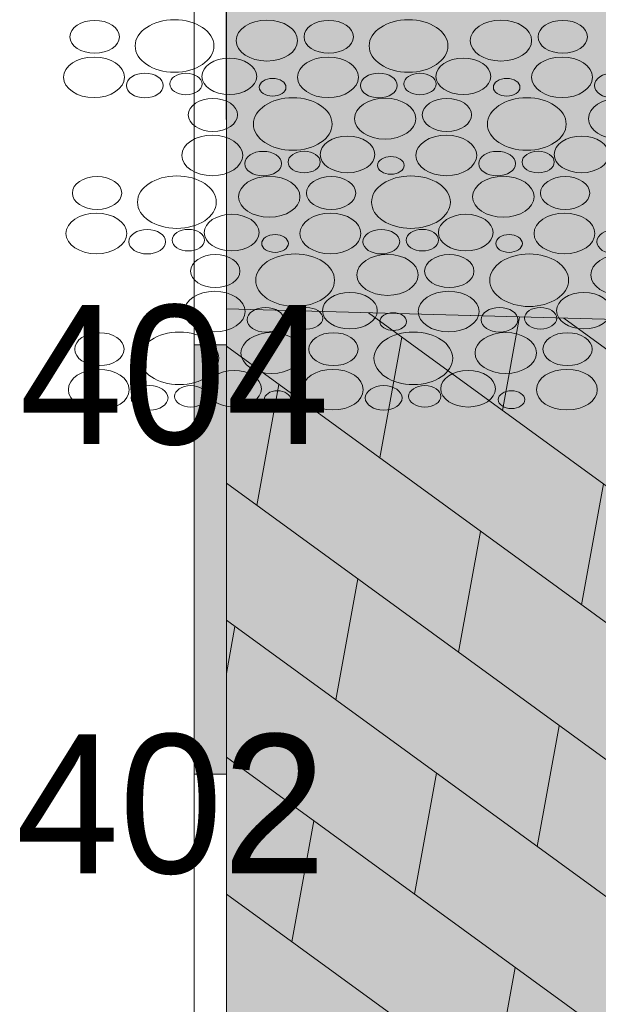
# Model space of a CAD drawing. Header units: millimetres. Extents: x -50987266 to 2610517, y -212233 to 51153522.
# Tile 66 of 174: x 897308 to 900007, y -113151 to -108559. Entities that reach past the tile are written whole.
import ezdxf

# ---------------------------------------------------------------- set-up
doc = ezdxf.new("R2010")
doc.units = ezdxf.units.MM
doc.layers.add('PDF2_Geometry', color=7, linetype='Continuous', true_color=0x7f7f7f)
doc.layers.add('PDF2_Solid Fills', color=7, linetype='Continuous', true_color=0xffffff)
doc.layers.add('PDF2_Text', color=7, linetype='Continuous')
doc.layers.add('S - LINE', color=7, linetype='Continuous', lineweight=15)
doc.styles.add('PDF AcadMtavr', font='acadmtavr.ttf')

# ---------------------------------------------------------------- blocks, each defined once
blk = doc.blocks.new('A$C07eb72f6')
at = {"layer": 'PDF2_Solid Fills', "transparency": 33554559}
blk.add_hatch(color=256, dxfattribs=at).paths.add_polyline_path([(18361.6, -15070.4), (18361.6, -10140.6), (53321.2, -10718.3), (53321.2, -15099.8), (54321.6, -15098.2), (54321.6, -10718.1), (72380.3, -11033.2), (72380.3, -18102.6), (54040.1, -18102.6), (18025.7, -18102.6), (301.2, -18102.6), (300.8, -9907.3), (17361.2, -10140.6), (17361.2, -15072)])
at = {"layer": 'PDF2_Geometry', "color": 7, "lineweight": 13}
for points in [[(301.5, -22051.4), (300.1, 4000.8)], [(1.4, -18102.6), (0, 0)], [(300.9, -9907.3), (300.7, -6671.7), (17361.3, -7386.1)], [(300.8, -9907.3), (17361.2, -10140.6), (17361.2, -7386.1)], [(301.2, -18102.6), (300.8, -9907.3), (17361.3, -10140.6)], [(301, -12076.8), (0.9, -12076.8), (1.3, -10076)], [(300.8, -10076), (301, -12076.8)], [(301, -12076.8), (0.8, -12076.8)]]:
    blk.add_lwpolyline(points, dxfattribs=at)
at = {"layer": 'PDF2_Geometry', "color": 1, "lineweight": 0}
blk.add_lwpolyline([(17361.2, -10140.6), (300.8, -9907.3)], dxfattribs=at)
at = {"layer": 'PDF2_Geometry', "color": 156, "lineweight": 13, "true_color": 0x004080}
for points in [[(1624.9, -9925.5), (24091.5, -18102.6)], [(2876.9, -10381.1), (3035.7, -9944.8)], [(3448.6, -9950.5), (17361.2, -15014.2)], [(1731.6, -10603), (1936.9, -10039)], [(300.9, -10082.2), (22336.4, -18102.6)], [(586.2, -10824.9), (791.5, -10260.9)], [(300.9, -10721.1), (20581.5, -18102.6)], [(3611.7, -11287.3), (3817, -10723.3)], [(2466.4, -11509.2), (2671.6, -10945.2)], [(1321, -11731.1), (1526.3, -11167)], [(300.9, -11359.9), (18826.6, -18102.6)], [(301, -11608.6), (380.9, -11388.9)], [(3201.1, -12415.3), (3406.4, -11851.3)], [(301, -11998.6), (17071.5, -18102.6)], [(2055.8, -12637.2), (2261.1, -12073.2)], [(910.4, -12859.1), (1115.7, -12295.1)], [(301, -12637.4), (15316.6, -18102.6)], [(2790.5, -13543.6), (2995.8, -12979.4)]]:
    blk.add_lwpolyline(points, dxfattribs=at)
at = {"layer": 'PDF2_Geometry', "color": 7, "lineweight": 13}
blk.add_lwpolyline([(300.9, -10076), (1.4, -10076)], close=True, dxfattribs=at)
at = {"layer": 'PDF2_Geometry', "lineweight": 15}
for points in [[(-1158.1, -8639.1), (-1158.1, -8596.7), (-1055.1, -8562.3), (-928, -8562.3)], [(-928, -8562.3), (-800.8, -8562.3), (-697.7, -8596.7), (-697.7, -8639.1)], [(-550.5, -8681.7), (-550.5, -8614.1), (-386, -8559.2), (-182.9, -8559.2)], [(-182.9, -8559.2), (20, -8559.2), (184.4, -8614.1), (184.4, -8681.7)], [(392.5, -8656.8), (392.5, -8604.1), (520.5, -8561.3), (678.8, -8561.3)], [(678.8, -8561.3), (836.8, -8561.3), (965.1, -8604.1), (965.1, -8656.8)], [(1025, -8639.1), (1025, -8596.7), (1128, -8562.3), (1255.1, -8562.3)], [(1255.1, -8562.3), (1382.3, -8562.3), (1485.4, -8596.7), (1485.4, -8639.1)], [(1632.7, -8681.7), (1632.7, -8614.1), (1797.1, -8559.2), (2000.2, -8559.2)], [(2000.2, -8559.2), (2203.1, -8559.2), (2367.5, -8614.1), (2367.5, -8681.7)], [(2575.6, -8656.8), (2575.6, -8604.1), (2703.6, -8561.3), (2861.9, -8561.3)], [(2861.9, -8561.3), (3019.9, -8561.3), (3148.2, -8604.1), (3148.2, -8656.8)], [(3208.1, -8639.1), (3208.1, -8596.7), (3311.2, -8562.3), (3438.2, -8562.3)], [(3438.2, -8562.3), (3565.5, -8562.3), (3668.5, -8596.7), (3668.5, -8639.1)], [(-928, -8715.9), (-1055.1, -8715.9), (-1158.1, -8681.5), (-1158.1, -8639.1)], [(-697.7, -8639.1), (-697.7, -8681.5), (-800.8, -8715.9), (-928, -8715.9)], [(678.8, -8752.2), (520.5, -8752.2), (392.5, -8709.4), (392.5, -8656.8)], [(965.1, -8656.8), (965.1, -8709.4), (836.8, -8752.2), (678.8, -8752.2)], [(1255.1, -8715.9), (1128, -8715.9), (1025, -8681.5), (1025, -8639.1)], [(1485.4, -8639.1), (1485.4, -8681.5), (1382.3, -8715.9), (1255.1, -8715.9)], [(2861.9, -8752.2), (2703.6, -8752.2), (2575.6, -8709.4), (2575.6, -8656.8)], [(3148.2, -8656.8), (3148.2, -8709.4), (3019.9, -8752.2), (2861.9, -8752.2)], [(3438.2, -8715.9), (3311.2, -8715.9), (3208.1, -8681.5), (3208.1, -8639.1)], [(3668.5, -8639.1), (3668.5, -8681.5), (3565.5, -8715.9), (3438.2, -8715.9)], [(-182.9, -8804.1), (-386, -8804.1), (-550.5, -8749.3), (-550.5, -8681.7)], [(184.4, -8681.7), (184.4, -8749.3), (20, -8804.1), (-182.9, -8804.1)], [(2000.2, -8804.1), (1797.1, -8804.1), (1632.7, -8749.3), (1632.7, -8681.7)], [(2367.5, -8681.7), (2367.5, -8749.3), (2203.1, -8804.1), (2000.2, -8804.1)], [(-1218.1, -8827.9), (-1218.1, -8775.7), (-1090.9, -8733.3), (-934, -8733.3)], [(-934, -8733.3), (-777.1, -8733.3), (-650.1, -8775.7), (-650.1, -8827.9)], [(72.4, -8823.6), (72.4, -8776.6), (186.7, -8738.4), (327.7, -8738.4)], [(327.7, -8738.4), (468.8, -8738.4), (583.2, -8776.6), (583.2, -8823.6)], [(965, -8827.9), (965, -8775.7), (1092.2, -8733.3), (1249.1, -8733.3)], [(1249.1, -8733.3), (1406, -8733.3), (1533, -8775.7), (1533, -8827.9)], [(2255.5, -8823.6), (2255.5, -8776.6), (2369.8, -8738.4), (2510.8, -8738.4)], [(2510.8, -8738.4), (2651.9, -8738.4), (2766.3, -8776.6), (2766.3, -8823.6)], [(3148.1, -8827.9), (3148.1, -8775.7), (3275.4, -8733.3), (3432.2, -8733.3)], [(3432.2, -8733.3), (3589.1, -8733.3), (3716.1, -8775.7), (3716.1, -8827.9)], [(-631.2, -8866.1), (-631.2, -8834.5), (-554.4, -8808.9), (-459.8, -8808.9)], [(-459.8, -8808.9), (-364.9, -8808.9), (-288.1, -8834.5), (-288.1, -8866.1)], [(-227, -8859.1), (-227, -8831.4), (-159.8, -8808.8), (-76.5, -8808.8)], [(-76.5, -8808.8), (6.5, -8808.8), (73.9, -8831.4), (73.9, -8859.1)], [(1551.9, -8866.1), (1551.9, -8834.5), (1628.7, -8808.9), (1723.3, -8808.9)], [(1723.3, -8808.9), (1818.2, -8808.9), (1895, -8834.5), (1895, -8866.1)], [(1956.1, -8859.1), (1956.1, -8831.4), (2023.3, -8808.8), (2106.6, -8808.8)], [(2106.6, -8808.8), (2189.6, -8808.8), (2257, -8831.4), (2257, -8859.1)], [(3735, -8866.1), (3735, -8834.5), (3811.8, -8808.9), (3906.5, -8808.9)], [(-934, -8922.5), (-1090.9, -8922.5), (-1218.1, -8880.1), (-1218.1, -8827.9)], [(-650.1, -8827.9), (-650.1, -8880.1), (-777.1, -8922.5), (-934, -8922.5)], [(-76.5, -8909.3), (-159.8, -8909.3), (-227, -8886.7), (-227, -8859.1)], [(73.9, -8859.1), (73.9, -8886.7), (6.5, -8909.3), (-76.5, -8909.3)], [(327.7, -8908.8), (186.7, -8908.8), (72.4, -8870.6), (72.4, -8823.6)], [(583.2, -8823.6), (583.2, -8870.6), (468.8, -8908.8), (327.7, -8908.8)], [(608, -8874.4), (608, -8851.6), (663.7, -8833), (732.3, -8833)], [(732.3, -8833), (800.7, -8833), (856.3, -8851.6), (856.3, -8874.4)], [(1249.1, -8922.5), (1092.2, -8922.5), (965, -8880.1), (965, -8827.9)], [(1533, -8827.9), (1533, -8880.1), (1406, -8922.5), (1249.1, -8922.5)], [(2106.6, -8909.3), (2023.3, -8909.3), (1956.1, -8886.7), (1956.1, -8859.1)], [(2257, -8859.1), (2257, -8886.7), (2189.6, -8909.3), (2106.6, -8909.3)], [(2510.8, -8908.8), (2369.8, -8908.8), (2255.5, -8870.6), (2255.5, -8823.6)], [(2766.3, -8823.6), (2766.3, -8870.6), (2651.9, -8908.8), (2510.8, -8908.8)], [(2791.2, -8874.4), (2791.2, -8851.6), (2846.8, -8833), (2915.4, -8833)], [(2915.4, -8833), (2983.8, -8833), (3039.5, -8851.6), (3039.5, -8874.4)], [(3432.2, -8922.5), (3275.4, -8922.5), (3148.1, -8880.1), (3148.1, -8827.9)], [(3716.1, -8827.9), (3716.1, -8880.1), (3589.1, -8922.5), (3432.2, -8922.5)], [(-459.8, -8923.4), (-554.4, -8923.4), (-631.2, -8897.8), (-631.2, -8866.1)], [(-288.1, -8866.1), (-288.1, -8897.8), (-364.9, -8923.4), (-459.8, -8923.4)], [(732.3, -8915.9), (663.7, -8915.9), (608, -8897.3), (608, -8874.4)], [(856.3, -8874.4), (856.3, -8897.3), (800.7, -8915.9), (732.3, -8915.9)], [(1723.3, -8923.4), (1628.7, -8923.4), (1551.9, -8897.8), (1551.9, -8866.1)], [(1895, -8866.1), (1895, -8897.8), (1818.2, -8923.4), (1723.3, -8923.4)], [(2915.4, -8915.9), (2846.8, -8915.9), (2791.2, -8897.3), (2791.2, -8874.4)], [(3039.5, -8874.4), (3039.5, -8897.3), (2983.8, -8915.9), (2915.4, -8915.9)], [(3906.5, -8923.4), (3811.8, -8923.4), (3735, -8897.8), (3735, -8866.1)], [(-55.4, -9003.2), (-55.4, -8960.8), (47.6, -8926.4), (174.7, -8926.4)], [(174.7, -8926.4), (301.9, -8926.4), (405, -8960.8), (405, -9003.2)], [(552.2, -9045.8), (552.2, -8978.2), (716.7, -8923.4), (919.8, -8923.4)], [(919.8, -8923.4), (1122.6, -8923.4), (1287.1, -8978.2), (1287.1, -9045.8)], [(1495.1, -9020.9), (1495.1, -8968.3), (1623.2, -8925.5), (1781.5, -8925.5)], [(1781.5, -8925.5), (1939.5, -8925.5), (2067.8, -8968.3), (2067.8, -9020.9)], [(2127.7, -9003.2), (2127.7, -8960.8), (2230.7, -8926.4), (2357.8, -8926.4)], [(2357.8, -8926.4), (2485, -8926.4), (2588.1, -8960.8), (2588.1, -9003.2)], [(2735.4, -9045.8), (2735.4, -8978.2), (2899.8, -8923.4), (3102.9, -8923.4)], [(3102.9, -8923.4), (3305.8, -8923.4), (3470.2, -8978.2), (3470.2, -9045.8)], [(3678.3, -9020.9), (3678.3, -8968.3), (3806.3, -8925.5), (3964.6, -8925.5)], [(174.7, -9080.1), (47.6, -9080.1), (-55.4, -9045.7), (-55.4, -9003.2)], [(405, -9003.2), (405, -9045.7), (301.9, -9080.1), (174.7, -9080.1)], [(1781.5, -9116.3), (1623.2, -9116.3), (1495.1, -9073.5), (1495.1, -9020.9)], [(2067.8, -9020.9), (2067.8, -9073.5), (1939.5, -9116.3), (1781.5, -9116.3)], [(2357.8, -9080.1), (2230.7, -9080.1), (2127.7, -9045.7), (2127.7, -9003.2)], [(2588.1, -9003.2), (2588.1, -9045.7), (2485, -9080.1), (2357.8, -9080.1)], [(3964.6, -9116.3), (3806.3, -9116.3), (3678.3, -9073.5), (3678.3, -9020.9)], [(919.8, -9168.3), (716.7, -9168.3), (552.2, -9113.5), (552.2, -9045.8)], [(1287.1, -9045.8), (1287.1, -9113.5), (1122.6, -9168.3), (919.8, -9168.3)], [(3102.9, -9168.3), (2899.8, -9168.3), (2735.4, -9113.5), (2735.4, -9045.8)], [(3470.2, -9045.8), (3470.2, -9113.5), (3305.8, -9168.3), (3102.9, -9168.3)], [(-115.4, -9192), (-115.4, -9139.8), (11.8, -9097.4), (168.7, -9097.4)], [(168.7, -9097.4), (325.5, -9097.4), (452.6, -9139.8), (452.6, -9192)], [(1175.1, -9187.7), (1175.1, -9140.7), (1289.4, -9102.5), (1430.4, -9102.5)], [(1430.4, -9102.5), (1571.5, -9102.5), (1685.9, -9140.7), (1685.9, -9187.7)], [(2067.7, -9192), (2067.7, -9139.8), (2194.9, -9097.4), (2351.8, -9097.4)], [(2351.8, -9097.4), (2508.7, -9097.4), (2635.7, -9139.8), (2635.7, -9192)], [(3358.2, -9187.7), (3358.2, -9140.7), (3472.5, -9102.5), (3613.5, -9102.5)], [(3613.5, -9102.5), (3754.6, -9102.5), (3869, -9140.7), (3869, -9187.7)], [(471.4, -9230.3), (471.4, -9198.7), (548.3, -9173.1), (642.9, -9173.1)], [(642.9, -9173.1), (737.8, -9173.1), (814.6, -9198.7), (814.6, -9230.3)], [(875.7, -9223.2), (875.7, -9195.6), (942.9, -9173), (1026.2, -9173)], [(1026.2, -9173), (1109.2, -9173), (1176.6, -9195.6), (1176.6, -9223.2)], [(2654.6, -9230.3), (2654.6, -9198.7), (2731.4, -9173.1), (2826, -9173.1)], [(2826, -9173.1), (2920.9, -9173.1), (2997.7, -9198.7), (2997.7, -9230.3)], [(3058.8, -9223.2), (3058.8, -9195.6), (3126, -9173), (3209.3, -9173)], [(3209.3, -9173), (3292.3, -9173), (3359.7, -9195.6), (3359.7, -9223.2)], [(168.7, -9286.7), (11.8, -9286.7), (-115.4, -9244.3), (-115.4, -9192)], [(452.6, -9192), (452.6, -9244.3), (325.5, -9286.7), (168.7, -9286.7)], [(1026.2, -9273.4), (942.9, -9273.4), (875.7, -9250.8), (875.7, -9223.2)], [(1176.6, -9223.2), (1176.6, -9250.8), (1109.2, -9273.4), (1026.2, -9273.4)], [(1430.4, -9273), (1289.4, -9273), (1175.1, -9234.7), (1175.1, -9187.7)], [(1685.9, -9187.7), (1685.9, -9234.7), (1571.5, -9273), (1430.4, -9273)], [(1710.7, -9238.6), (1710.7, -9215.8), (1766.3, -9197.2), (1835, -9197.2)], [(1835, -9197.2), (1903.4, -9197.2), (1959, -9215.8), (1959, -9238.6)], [(2351.8, -9286.7), (2194.9, -9286.7), (2067.7, -9244.3), (2067.7, -9192)], [(2635.7, -9192), (2635.7, -9244.3), (2508.7, -9286.7), (2351.8, -9286.7)], [(3209.3, -9273.4), (3126, -9273.4), (3058.8, -9250.8), (3058.8, -9223.2)], [(3359.7, -9223.2), (3359.7, -9250.8), (3292.3, -9273.4), (3209.3, -9273.4)], [(3613.5, -9273), (3472.5, -9273), (3358.2, -9234.7), (3358.2, -9187.7)], [(3869, -9187.7), (3869, -9234.7), (3754.6, -9273), (3613.5, -9273)], [(642.9, -9287.5), (548.3, -9287.5), (471.4, -9261.9), (471.4, -9230.3)], [(814.6, -9230.3), (814.6, -9261.9), (737.8, -9287.5), (642.9, -9287.5)], [(1835, -9280), (1766.3, -9280), (1710.7, -9261.4), (1710.7, -9238.6)], [(1959, -9238.6), (1959, -9261.4), (1903.4, -9280), (1835, -9280)], [(2826, -9287.5), (2731.4, -9287.5), (2654.6, -9261.9), (2654.6, -9230.3)], [(2997.7, -9230.3), (2997.7, -9261.9), (2920.9, -9287.5), (2826, -9287.5)], [(-1135.9, -9367.4), (-1135.9, -9325), (-1032.8, -9290.6), (-905.8, -9290.6)], [(-905.8, -9290.6), (-778.5, -9290.6), (-675.5, -9325), (-675.5, -9367.4)], [(-528.2, -9410), (-528.2, -9342.3), (-363.7, -9287.5), (-160.7, -9287.5)], [(-160.7, -9287.5), (42.2, -9287.5), (206.7, -9342.3), (206.7, -9410)], [(414.7, -9385), (414.7, -9332.4), (542.8, -9289.6), (701, -9289.6)], [(701, -9289.6), (859.1, -9289.6), (987.3, -9332.4), (987.3, -9385)], [(1047.3, -9367.4), (1047.3, -9325), (1150.3, -9290.6), (1277.4, -9290.6)], [(1277.4, -9290.6), (1404.6, -9290.6), (1507.7, -9325), (1507.7, -9367.4)], [(1654.9, -9410), (1654.9, -9342.3), (1819.4, -9287.5), (2022.5, -9287.5)], [(2022.5, -9287.5), (2225.3, -9287.5), (2389.8, -9342.3), (2389.8, -9410)], [(2597.8, -9385), (2597.8, -9332.4), (2725.9, -9289.6), (2884.2, -9289.6)], [(2884.2, -9289.6), (3042.2, -9289.6), (3170.5, -9332.4), (3170.5, -9385)], [(3230.4, -9367.4), (3230.4, -9325), (3333.4, -9290.6), (3460.5, -9290.6)], [(3460.5, -9290.6), (3587.7, -9290.6), (3690.8, -9325), (3690.8, -9367.4)], [(-905.8, -9444.2), (-1032.8, -9444.2), (-1135.9, -9409.8), (-1135.9, -9367.4)], [(-675.5, -9367.4), (-675.5, -9409.8), (-778.5, -9444.2), (-905.8, -9444.2)], [(-160.7, -9532.4), (-363.7, -9532.4), (-528.2, -9477.6), (-528.2, -9410)], [(206.7, -9410), (206.7, -9477.6), (42.2, -9532.4), (-160.7, -9532.4)], [(701, -9480.5), (542.8, -9480.5), (414.7, -9437.7), (414.7, -9385)], [(987.3, -9385), (987.3, -9437.7), (859.1, -9480.5), (701, -9480.5)], [(1277.4, -9444.2), (1150.3, -9444.2), (1047.3, -9409.8), (1047.3, -9367.4)], [(1507.7, -9367.4), (1507.7, -9409.8), (1404.6, -9444.2), (1277.4, -9444.2)], [(2022.5, -9532.4), (1819.4, -9532.4), (1654.9, -9477.6), (1654.9, -9410)], [(2389.8, -9410), (2389.8, -9477.6), (2225.3, -9532.4), (2022.5, -9532.4)], [(2884.2, -9480.5), (2725.9, -9480.5), (2597.8, -9437.7), (2597.8, -9385)], [(3170.5, -9385), (3170.5, -9437.7), (3042.2, -9480.5), (2884.2, -9480.5)], [(3460.5, -9444.2), (3333.4, -9444.2), (3230.4, -9409.8), (3230.4, -9367.4)], [(3690.8, -9367.4), (3690.8, -9409.8), (3587.7, -9444.2), (3460.5, -9444.2)], [(-1195.9, -9556.2), (-1195.9, -9504), (-1068.6, -9461.5), (-911.8, -9461.5)], [(-911.8, -9461.5), (-754.9, -9461.5), (-627.8, -9504), (-627.8, -9556.2)], [(94.7, -9551.9), (94.7, -9504.8), (208.9, -9466.6), (350, -9466.6)], [(350, -9466.6), (491, -9466.6), (605.5, -9504.8), (605.5, -9551.9)], [(987.3, -9556.2), (987.3, -9504), (1114.5, -9461.5), (1271.4, -9461.5)], [(1271.4, -9461.5), (1428.2, -9461.5), (1555.3, -9504), (1555.3, -9556.2)], [(2277.8, -9551.9), (2277.8, -9504.8), (2392.1, -9466.6), (2533.1, -9466.6)], [(2533.1, -9466.6), (2674.2, -9466.6), (2788.6, -9504.8), (2788.6, -9551.9)], [(3170.4, -9556.2), (3170.4, -9504), (3297.6, -9461.5), (3454.5, -9461.5)], [(3454.5, -9461.5), (3611.3, -9461.5), (3738.4, -9504), (3738.4, -9556.2)], [(-609, -9594.4), (-609, -9562.8), (-532.2, -9537.2), (-437.5, -9537.2)], [(-437.5, -9537.2), (-342.7, -9537.2), (-265.8, -9562.8), (-265.8, -9594.4)], [(-204.7, -9587.3), (-204.7, -9559.7), (-137.5, -9537.1), (-54.3, -9537.1)], [(-54.3, -9537.1), (28.8, -9537.1), (96.2, -9559.7), (96.2, -9587.3)], [(1574.1, -9594.4), (1574.1, -9562.8), (1651, -9537.2), (1745.6, -9537.2)], [(1745.6, -9537.2), (1840.5, -9537.2), (1917.3, -9562.8), (1917.3, -9594.4)], [(1978.4, -9587.3), (1978.4, -9559.7), (2045.6, -9537.1), (2128.8, -9537.1)], [(2128.8, -9537.1), (2211.9, -9537.1), (2279.3, -9559.7), (2279.3, -9587.3)], [(3757.3, -9594.4), (3757.3, -9562.8), (3834.1, -9537.2), (3928.7, -9537.2)], [(-911.8, -9650.8), (-1068.6, -9650.8), (-1195.9, -9608.4), (-1195.9, -9556.2)], [(-627.8, -9556.2), (-627.8, -9608.4), (-754.9, -9650.8), (-911.8, -9650.8)], [(-437.5, -9651.6), (-532.2, -9651.6), (-609, -9626), (-609, -9594.4)], [(-265.8, -9594.4), (-265.8, -9626), (-342.7, -9651.6), (-437.5, -9651.6)], [(-54.3, -9637.6), (-137.5, -9637.6), (-204.7, -9614.9), (-204.7, -9587.3)], [(96.2, -9587.3), (96.2, -9614.9), (28.8, -9637.6), (-54.3, -9637.6)], [(350, -9637.1), (208.9, -9637.1), (94.7, -9598.9), (94.7, -9551.9)], [(605.5, -9551.9), (605.5, -9598.9), (491, -9637.1), (350, -9637.1)], [(630.3, -9602.7), (630.3, -9579.9), (685.9, -9561.3), (754.5, -9561.3)], [(754.5, -9561.3), (823, -9561.3), (878.6, -9579.9), (878.6, -9602.7)], [(1271.4, -9650.8), (1114.5, -9650.8), (987.3, -9608.4), (987.3, -9556.2)], [(1555.3, -9556.2), (1555.3, -9608.4), (1428.2, -9650.8), (1271.4, -9650.8)], [(1745.6, -9651.6), (1651, -9651.6), (1574.1, -9626), (1574.1, -9594.4)], [(1917.3, -9594.4), (1917.3, -9626), (1840.5, -9651.6), (1745.6, -9651.6)], [(2128.8, -9637.6), (2045.6, -9637.6), (1978.4, -9614.9), (1978.4, -9587.3)], [(2279.3, -9587.3), (2279.3, -9614.9), (2211.9, -9637.6), (2128.8, -9637.6)], [(2533.1, -9637.1), (2392.1, -9637.1), (2277.8, -9598.9), (2277.8, -9551.9)], [(2788.6, -9551.9), (2788.6, -9598.9), (2674.2, -9637.1), (2533.1, -9637.1)], [(2813.4, -9602.7), (2813.4, -9579.9), (2869, -9561.3), (2937.7, -9561.3)], [(2937.7, -9561.3), (3006.1, -9561.3), (3061.7, -9579.9), (3061.7, -9602.7)], [(3454.5, -9650.8), (3297.6, -9650.8), (3170.4, -9608.4), (3170.4, -9556.2)], [(3738.4, -9556.2), (3738.4, -9608.4), (3611.3, -9650.8), (3454.5, -9650.8)], [(3928.7, -9651.6), (3834.1, -9651.6), (3757.3, -9626), (3757.3, -9594.4)], [(754.5, -9644.1), (685.9, -9644.1), (630.3, -9625.5), (630.3, -9602.7)], [(878.6, -9602.7), (878.6, -9625.5), (823, -9644.1), (754.5, -9644.1)], [(2937.7, -9644.1), (2869, -9644.1), (2813.4, -9625.5), (2813.4, -9602.7)], [(3061.7, -9602.7), (3061.7, -9625.5), (3006.1, -9644.1), (2937.7, -9644.1)], [(-33.2, -9731.5), (-33.2, -9689.1), (69.9, -9654.7), (196.9, -9654.7)], [(196.9, -9654.7), (324.2, -9654.7), (427.2, -9689.1), (427.2, -9731.5)], [(574.5, -9774.1), (574.5, -9706.5), (739, -9651.6), (942, -9651.6)], [(942, -9651.6), (1144.9, -9651.6), (1309.4, -9706.5), (1309.4, -9774.1)], [(1517.4, -9749.2), (1517.4, -9696.5), (1645.5, -9653.7), (1803.7, -9653.7)], [(1803.7, -9653.7), (1961.8, -9653.7), (2090, -9696.5), (2090, -9749.2)], [(2150, -9731.5), (2150, -9689.1), (2253, -9654.7), (2380, -9654.7)], [(2380, -9654.7), (2507.3, -9654.7), (2610.3, -9689.1), (2610.3, -9731.5)], [(2757.6, -9774.1), (2757.6, -9706.5), (2922.1, -9651.6), (3125.1, -9651.6)], [(3125.1, -9651.6), (3328, -9651.6), (3492.5, -9706.5), (3492.5, -9774.1)], [(3700.5, -9749.2), (3700.5, -9696.5), (3828.6, -9653.7), (3986.8, -9653.7)], [(196.9, -9808.4), (69.9, -9808.4), (-33.2, -9773.9), (-33.2, -9731.5)], [(427.2, -9731.5), (427.2, -9773.9), (324.2, -9808.4), (196.9, -9808.4)], [(2380, -9808.4), (2253, -9808.4), (2150, -9773.9), (2150, -9731.5)], [(2610.3, -9731.5), (2610.3, -9773.9), (2507.3, -9808.4), (2380, -9808.4)], [(942, -9896.5), (739, -9896.5), (574.5, -9841.7), (574.5, -9774.1)], [(1309.4, -9774.1), (1309.4, -9841.7), (1144.9, -9896.5), (942, -9896.5)], [(1803.7, -9844.6), (1645.5, -9844.6), (1517.4, -9801.8), (1517.4, -9749.2)], [(2090, -9749.2), (2090, -9801.8), (1961.8, -9844.6), (1803.7, -9844.6)], [(3125.1, -9896.5), (2922.1, -9896.5), (2757.6, -9841.7), (2757.6, -9774.1)], [(3492.5, -9774.1), (3492.5, -9841.7), (3328, -9896.5), (3125.1, -9896.5)], [(3986.8, -9844.6), (3828.6, -9844.6), (3700.5, -9801.8), (3700.5, -9749.2)], [(-93.2, -9920.3), (-93.2, -9868.1), (34.1, -9825.7), (190.9, -9825.7)], [(190.9, -9825.7), (347.8, -9825.7), (474.9, -9868.1), (474.9, -9920.3)], [(1197.4, -9916), (1197.4, -9869), (1311.6, -9830.8), (1452.7, -9830.8)], [(1452.7, -9830.8), (1593.7, -9830.8), (1708.2, -9869), (1708.2, -9916)], [(2089.9, -9920.3), (2089.9, -9868.1), (2217.2, -9825.7), (2374, -9825.7)], [(2374, -9825.7), (2530.9, -9825.7), (2658, -9868.1), (2658, -9920.3)], [(3380.5, -9916), (3380.5, -9869), (3494.7, -9830.8), (3635.8, -9830.8)], [(3635.8, -9830.8), (3776.8, -9830.8), (3891.3, -9869), (3891.3, -9916)], [(493.7, -9958.6), (493.7, -9926.9), (570.5, -9901.3), (665.2, -9901.3)], [(665.2, -9901.3), (760, -9901.3), (836.9, -9926.9), (836.9, -9958.6)], [(898, -9951.5), (898, -9923.9), (965.2, -9901.2), (1048.4, -9901.2)], [(1048.4, -9901.2), (1131.5, -9901.2), (1198.9, -9923.9), (1198.9, -9951.5)], [(1452.7, -10001.2), (1311.6, -10001.2), (1197.4, -9963), (1197.4, -9916)], [(1708.2, -9916), (1708.2, -9963), (1593.7, -10001.2), (1452.7, -10001.2)], [(2676.8, -9958.6), (2676.8, -9926.9), (2753.7, -9901.3), (2848.3, -9901.3)], [(2848.3, -9901.3), (2943.1, -9901.3), (3020, -9926.9), (3020, -9958.6)], [(3081.1, -9951.5), (3081.1, -9923.9), (3148.3, -9901.2), (3231.5, -9901.2)], [(3231.5, -9901.2), (3314.6, -9901.2), (3382, -9923.9), (3382, -9951.5)], [(3635.8, -10001.2), (3494.7, -10001.2), (3380.5, -9963), (3380.5, -9916)], [(3891.3, -9916), (3891.3, -9963), (3776.8, -10001.2), (3635.8, -10001.2)], [(190.9, -10015), (34.1, -10015), (-93.2, -9972.5), (-93.2, -9920.3)], [(474.9, -9920.3), (474.9, -9972.5), (347.8, -10015), (190.9, -10015)], [(665.2, -10015.8), (570.5, -10015.8), (493.7, -9990.2), (493.7, -9958.6)], [(836.9, -9958.6), (836.9, -9990.2), (760, -10015.8), (665.2, -10015.8)], [(1048.4, -10001.7), (965.2, -10001.7), (898, -9979.1), (898, -9951.5)], [(1198.9, -9951.5), (1198.9, -9979.1), (1131.5, -10001.7), (1048.4, -10001.7)], [(1733, -9966.9), (1733, -9944), (1788.6, -9925.4), (1857.2, -9925.4)], [(1857.2, -9925.4), (1925.7, -9925.4), (1981.3, -9944), (1981.3, -9966.9)], [(2374, -10015), (2217.2, -10015), (2089.9, -9972.5), (2089.9, -9920.3)], [(2658, -9920.3), (2658, -9972.5), (2530.9, -10015), (2374, -10015)], [(2848.3, -10015.8), (2753.7, -10015.8), (2676.8, -9990.2), (2676.8, -9958.6)], [(3020, -9958.6), (3020, -9990.2), (2943.1, -10015.8), (2848.3, -10015.8)], [(3231.5, -10001.7), (3148.3, -10001.7), (3081.1, -9979.1), (3081.1, -9951.5)], [(3382, -9951.5), (3382, -9979.1), (3314.6, -10001.7), (3231.5, -10001.7)], [(1857.2, -10008.3), (1788.6, -10008.3), (1733, -9989.7), (1733, -9966.9)], [(1981.3, -9966.9), (1981.3, -9989.7), (1925.7, -10008.3), (1857.2, -10008.3)], [(-1113.6, -10095.7), (-1113.6, -10053.2), (-1010.5, -10018.8), (-883.5, -10018.8)], [(-883.5, -10018.8), (-756.2, -10018.8), (-653.2, -10053.2), (-653.2, -10095.7)], [(-505.9, -10138.2), (-505.9, -10070.6), (-341.5, -10015.8), (-138.4, -10015.8)], [(-138.4, -10015.8), (64.5, -10015.8), (229, -10070.6), (229, -10138.2)], [(437, -10113.3), (437, -10060.7), (565, -10017.9), (723.3, -10017.9)], [(723.3, -10017.9), (881.4, -10017.9), (1009.6, -10060.7), (1009.6, -10113.3)], [(1069.5, -10095.7), (1069.5, -10053.2), (1172.6, -10018.8), (1299.6, -10018.8)], [(1299.6, -10018.8), (1426.9, -10018.8), (1529.9, -10053.2), (1529.9, -10095.7)], [(1677.2, -10138.2), (1677.2, -10070.6), (1841.6, -10015.8), (2044.7, -10015.8)], [(2044.7, -10015.8), (2247.6, -10015.8), (2412.1, -10070.6), (2412.1, -10138.2)], [(2620.1, -10113.3), (2620.1, -10060.7), (2748.1, -10017.9), (2906.4, -10017.9)], [(2906.4, -10017.9), (3064.5, -10017.9), (3192.7, -10060.7), (3192.7, -10113.3)], [(3252.6, -10095.7), (3252.6, -10053.2), (3355.7, -10018.8), (3482.7, -10018.8)], [(3482.7, -10018.8), (3610, -10018.8), (3713, -10053.2), (3713, -10095.7)], [(-883.5, -10172.5), (-1010.5, -10172.5), (-1113.6, -10138.1), (-1113.6, -10095.7)], [(-653.2, -10095.7), (-653.2, -10138.1), (-756.2, -10172.5), (-883.5, -10172.5)], [(1299.6, -10172.5), (1172.6, -10172.5), (1069.5, -10138.1), (1069.5, -10095.7)], [(1529.9, -10095.7), (1529.9, -10138.1), (1426.9, -10172.5), (1299.6, -10172.5)], [(3482.7, -10172.5), (3355.7, -10172.5), (3252.6, -10138.1), (3252.6, -10095.7)], [(3713, -10095.7), (3713, -10138.1), (3610, -10172.5), (3482.7, -10172.5)], [(-138.4, -10260.7), (-341.5, -10260.7), (-505.9, -10205.9), (-505.9, -10138.2)], [(229, -10138.2), (229, -10205.9), (64.5, -10260.7), (-138.4, -10260.7)], [(723.3, -10208.7), (565, -10208.7), (437, -10165.9), (437, -10113.3)], [(1009.6, -10113.3), (1009.6, -10165.9), (881.4, -10208.7), (723.3, -10208.7)], [(2044.7, -10260.7), (1841.6, -10260.7), (1677.2, -10205.9), (1677.2, -10138.2)], [(2412.1, -10138.2), (2412.1, -10205.9), (2247.6, -10260.7), (2044.7, -10260.7)], [(2906.4, -10208.7), (2748.1, -10208.7), (2620.1, -10165.9), (2620.1, -10113.3)], [(3192.7, -10113.3), (3192.7, -10165.9), (3064.5, -10208.7), (2906.4, -10208.7)], [(-1173.6, -10284.5), (-1173.6, -10232.2), (-1046.4, -10189.8), (-889.5, -10189.8)], [(-889.5, -10189.8), (-732.6, -10189.8), (-605.6, -10232.2), (-605.6, -10284.5)], [(1009.5, -10284.5), (1009.5, -10232.2), (1136.8, -10189.8), (1293.6, -10189.8)], [(1293.6, -10189.8), (1450.5, -10189.8), (1577.5, -10232.2), (1577.5, -10284.5)], [(3192.6, -10284.5), (3192.6, -10232.2), (3319.9, -10189.8), (3476.7, -10189.8)], [(3476.7, -10189.8), (3633.6, -10189.8), (3760.6, -10232.2), (3760.6, -10284.5)], [(116.9, -10280.1), (116.9, -10233.1), (231.2, -10194.9), (372.3, -10194.9)], [(372.3, -10194.9), (513.3, -10194.9), (627.8, -10233.1), (627.8, -10280.1)], [(2300.1, -10280.1), (2300.1, -10233.1), (2414.3, -10194.9), (2555.4, -10194.9)], [(2555.4, -10194.9), (2696.4, -10194.9), (2810.9, -10233.1), (2810.9, -10280.1)], [(-889.5, -10379.1), (-1046.4, -10379.1), (-1173.6, -10336.7), (-1173.6, -10284.5)], [(-605.6, -10284.5), (-605.6, -10336.7), (-732.6, -10379.1), (-889.5, -10379.1)], [(-586.7, -10322.7), (-586.7, -10291.1), (-509.9, -10265.5), (-415.2, -10265.5)], [(-415.2, -10265.5), (-320.4, -10265.5), (-243.6, -10291.1), (-243.6, -10322.7)], [(-182.5, -10315.6), (-182.5, -10288), (-115.2, -10265.4), (-32, -10265.4)], [(-32, -10265.4), (51, -10265.4), (118.4, -10288), (118.4, -10315.6)], [(372.3, -10365.4), (231.2, -10365.4), (116.9, -10327.2), (116.9, -10280.1)], [(627.8, -10280.1), (627.8, -10327.2), (513.3, -10365.4), (372.3, -10365.4)], [(1293.6, -10379.1), (1136.8, -10379.1), (1009.5, -10336.7), (1009.5, -10284.5)], [(1577.5, -10284.5), (1577.5, -10336.7), (1450.5, -10379.1), (1293.6, -10379.1)], [(1596.4, -10322.7), (1596.4, -10291.1), (1673.2, -10265.5), (1767.9, -10265.5)], [(1767.9, -10265.5), (1862.7, -10265.5), (1939.5, -10291.1), (1939.5, -10322.7)], [(2000.6, -10315.6), (2000.6, -10288), (2067.9, -10265.4), (2151.1, -10265.4)], [(2151.1, -10265.4), (2234.1, -10265.4), (2301.6, -10288), (2301.6, -10315.6)], [(2555.4, -10365.4), (2414.3, -10365.4), (2300.1, -10327.2), (2300.1, -10280.1)], [(2810.9, -10280.1), (2810.9, -10327.2), (2696.4, -10365.4), (2555.4, -10365.4)], [(3476.7, -10379.1), (3319.9, -10379.1), (3192.6, -10336.7), (3192.6, -10284.5)], [(3760.6, -10284.5), (3760.6, -10336.7), (3633.6, -10379.1), (3476.7, -10379.1)], [(-415.2, -10379.9), (-509.9, -10379.9), (-586.7, -10354.3), (-586.7, -10322.7)], [(-243.6, -10322.7), (-243.6, -10354.3), (-320.4, -10379.9), (-415.2, -10379.9)], [(-32, -10365.8), (-115.2, -10365.8), (-182.5, -10343.2), (-182.5, -10315.6)], [(118.4, -10315.6), (118.4, -10343.2), (51, -10365.8), (-32, -10365.8)], [(652.6, -10331), (652.6, -10308.2), (708.2, -10289.6), (776.8, -10289.6)], [(776.8, -10289.6), (845.2, -10289.6), (900.9, -10308.2), (900.9, -10331)], [(1767.9, -10379.9), (1673.2, -10379.9), (1596.4, -10354.3), (1596.4, -10322.7)], [(1939.5, -10322.7), (1939.5, -10354.3), (1862.7, -10379.9), (1767.9, -10379.9)], [(2151.1, -10365.8), (2067.9, -10365.8), (2000.6, -10343.2), (2000.6, -10315.6)], [(2301.6, -10315.6), (2301.6, -10343.2), (2234.1, -10365.8), (2151.1, -10365.8)], [(2835.7, -10331), (2835.7, -10308.2), (2891.3, -10289.6), (2959.9, -10289.6)], [(2959.9, -10289.6), (3028.4, -10289.6), (3084, -10308.2), (3084, -10331)], [(776.8, -10372.4), (708.2, -10372.4), (652.6, -10353.8), (652.6, -10331)], [(900.9, -10331), (900.9, -10353.8), (845.2, -10372.4), (776.8, -10372.4)], [(2959.9, -10372.4), (2891.3, -10372.4), (2835.7, -10353.8), (2835.7, -10331)], [(3084, -10331), (3084, -10353.8), (3028.4, -10372.4), (2959.9, -10372.4)]]:
    blk.add_open_spline(points, degree=3, dxfattribs=at)
at = {"layer": 'PDF2_Solid Fills', "lineweight": 13, "transparency": 33554559}
blk.add_solid([(300.7, -6671.7), (17361.3, -7386.1), (300.9, -9907.3), (17361.3, -10140.6)], dxfattribs=at)
at = {"layer": 'PDF2_Solid Fills', "color": 95, "lineweight": 13, "true_color": 0x41c341, "transparency": 33554559}
blk.add_solid([(0.9, -12076.8), (1.3, -10076), (301, -12076.8), (300.8, -10076)], dxfattribs=at)
at = {"layer": 'PDF2_Text', "char_height": 648.26, "attachment_point": 4, "style": 'PDF AcadMtavr'}
for s, insert in [('404', (-1631.3, -10219)), ('402', (-1662.7, -12219.9))]:
    blk.add_mtext(s, dxfattribs=dict(at, insert=insert))

msp = doc.modelspace()

# ---------------------------------------------------------------- block references
at = {"layer": 'S - LINE', "xscale": 0.5}
msp.add_blockref('A$C07eb72f6', (898121.5, -100000), dxfattribs=at)

doc.saveas('drawing.dxf')
